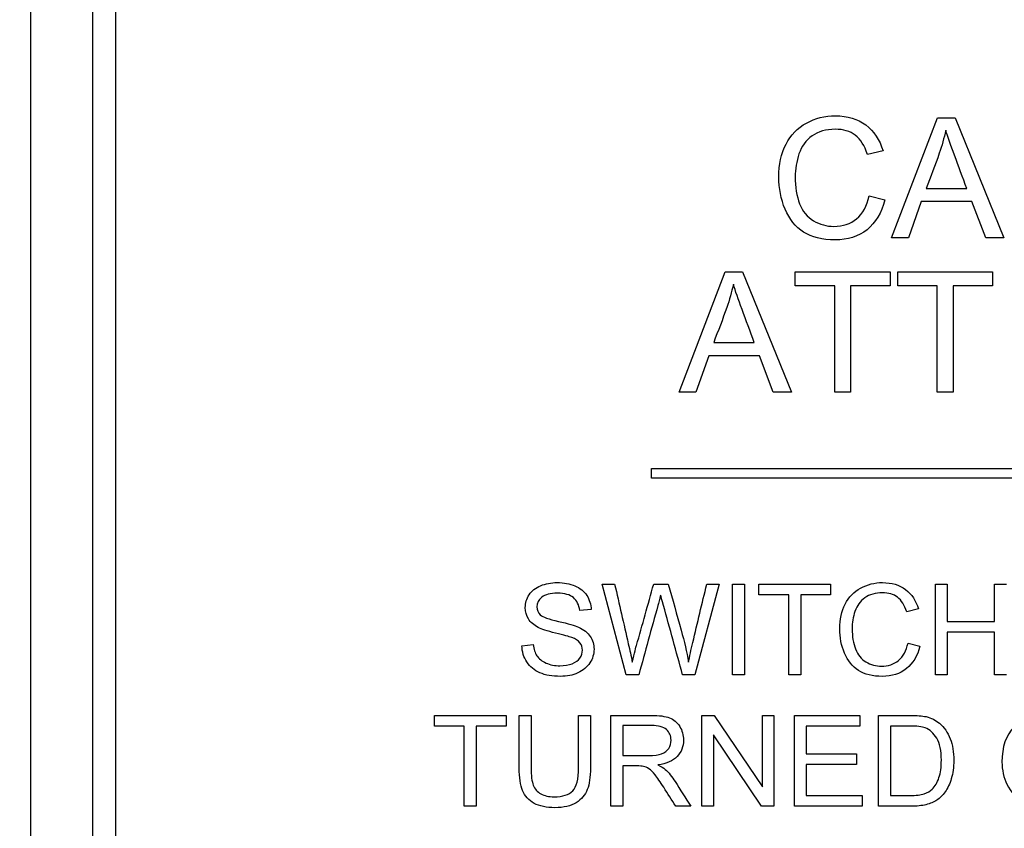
# Model space of a CAD drawing. Header units: inches. Extents: x 2 to 538, y -2 to 358.
# Tile 40 of 121: x 184.622 to 185.613, y 186.239 to 187.053. Entities that reach past the tile are written whole.
import ezdxf
from ezdxf.enums import TextEntityAlignment as Align
from ezdxf.lldxf.tags import DXFTag

# ---------------------------------------------------------------- set-up
doc = ezdxf.new("R2010")
doc.units = ezdxf.units.IN
doc.header["$MEASUREMENT"] = 0
for name, color, linetype in [('Default', 7, 'Continuous'), ('DV1_Default', 7, 'Continuous'), ('LAB20180', 7, 'Continuous')]:
    doc.layers.add(name, color=color, linetype=linetype)
doc.styles.add('SEACAD_Times_New_Roman', font='times.ttf')
tags = doc.linetypes.add('HIDDEN2', pattern=[0.1875, 0.125, -0.0625]).pattern_tags.tags
tags[6:7] = [DXFTag(74, 4), DXFTag(75, 0), DXFTag(340, '0'), DXFTag(46, 0.0), DXFTag(50, 0.0), DXFTag(44, 0.0), DXFTag(45, 0.0)]
tags[4:5] = [DXFTag(74, 4), DXFTag(75, 0), DXFTag(340, '0'), DXFTag(46, 0.0), DXFTag(50, 0.0), DXFTag(44, 0.0), DXFTag(45, 0.0)]
doc.dimstyles.new('HAMMOND_(STH_-_540x360)', dxfattribs={"dimtxt": 2, "dimasz": 2.5, "dimexe": 1, "dimexo": 1, "dimgap": 0.5, "dimtad": 0, "dimtih": 1, "dimtoh": 1, "dimzin": 0, "dimdsep": 46, "dimtxsty": 'SEACAD_Times_New_Roman', "dimblk1": '_SE_FILLED', "dimblk2": '_SE_FILLED', "dimsah": 1, "dimcen": 1, "dimadec": 0, "dimazin": 0, "dimtfac": 0.8, "dimtofl": 0, "dimtmove": 1, "dimatfit": 3, "dimfxl": 1, "dimtolj": 1, "dimtzin": 0, "dimarcsym": 0})

# ---------------------------------------------------------------- blocks, each defined once
blk = doc.blocks.new('SE')
at = {"layer": 'DV1_Default', "color": 7, "linetype": 'HIDDEN2'}
blk.add_line((184.63239, 219.55332), (184.63239, 183.88651), dxfattribs=at)
at = {"layer": 'LAB20180', "color": 7, "linetype": 'Continuous'}
for p, q in [((184.63239, 189.13651), (184.63239, 185.38651)), ((184.69489, 188.94855), (184.69489, 185.57448)), ((184.71789, 188.94855), (184.71789, 185.57448)), ((185.49913, 186.83352), (185.54528, 186.9545)), ((185.54528, 186.9545), (185.563, 186.9545)), ((185.563, 186.9545), (185.61205, 186.83352)), ((185.49043, 186.92131), (185.47473, 186.91761)), ((185.53385, 186.88322), (185.57476, 186.88322)), ((185.4765, 186.87589), (185.49237, 186.87186)), ((185.52893, 186.87017), (185.51597, 186.83352)), ((185.57992, 186.87017), (185.52893, 186.87017)), ((185.59385, 186.83352), (185.57992, 186.87017)), ((185.51597, 186.83352), (185.49913, 186.83352)), ((185.61205, 186.83352), (185.59385, 186.83352)), ((185.2853, 186.67832), (185.33153, 186.79938)), ((185.33153, 186.79938), (185.34916, 186.79938)), ((185.34916, 186.79938), (185.39821, 186.67832)), ((185.40216, 186.7852), (185.40216, 186.79938)), ((185.40216, 186.79938), (185.4976, 186.79938)), ((185.4976, 186.79938), (185.4976, 186.7852)), ((185.50525, 186.7852), (185.50525, 186.79938)), ((185.50525, 186.79938), (185.60078, 186.79938)), ((185.60078, 186.79938), (185.60078, 186.7852)), ((185.44195, 186.7852), (185.40216, 186.7852)), ((185.44195, 186.67832), (185.44195, 186.7852)), ((185.4976, 186.7852), (185.45782, 186.7852)), ((185.45782, 186.7852), (185.45782, 186.67832)), ((185.54504, 186.7852), (185.50525, 186.7852)), ((185.54504, 186.67832), (185.54504, 186.7852)), ((185.60078, 186.7852), (185.56099, 186.7852)), ((185.56099, 186.7852), (185.56099, 186.67832)), ((185.32001, 186.7281), (185.36092, 186.7281)), ((185.31518, 186.71497), (185.30213, 186.67832)), ((185.36608, 186.71497), (185.31518, 186.71497)), ((185.38001, 186.67832), (185.36608, 186.71497)), ((185.30213, 186.67832), (185.2853, 186.67832)), ((185.39821, 186.67832), (185.38001, 186.67832)), ((185.45782, 186.67832), (185.44195, 186.67832)), ((185.56099, 186.67832), (185.54504, 186.67832)), ((185.25739, 186.59151), (185.25739, 186.60151)), ((185.25739, 186.60151), (186.25739, 186.60151)), ((186.25739, 186.59151), (185.25739, 186.59151)), ((185.23208, 186.39357), (185.20792, 186.48499)), ((185.20792, 186.48499), (185.22033, 186.48499)), ((185.25965, 186.48499), (185.27426, 186.48499)), ((185.32557, 186.48499), (185.3011, 186.39357)), ((185.31309, 186.48499), (185.32557, 186.48499)), ((185.3389, 186.39357), (185.3389, 186.48499)), ((185.3389, 186.48499), (185.35095, 186.48499)), ((185.35095, 186.48499), (185.35095, 186.39357)), ((185.36549, 186.47428), (185.36549, 186.48499)), ((185.36549, 186.48499), (185.43768, 186.48499)), ((185.43768, 186.48499), (185.43768, 186.47428)), ((185.5431, 186.39357), (185.5431, 186.48499)), ((185.5431, 186.48499), (185.55509, 186.48499)), ((185.55509, 186.48499), (185.55509, 186.44744)), ((185.60274, 186.44744), (185.60274, 186.48499)), ((185.60274, 186.48499), (185.61479, 186.48499)), ((185.39556, 186.47428), (185.36549, 186.47428)), ((185.39556, 186.39357), (185.39556, 186.47428)), ((185.43768, 186.47428), (185.40761, 186.47428)), ((185.40761, 186.47428), (185.40761, 186.39357)), ((185.19678, 186.45924), (185.18515, 186.45839)), ((185.52611, 186.45991), (185.51431, 186.45711)), ((185.55509, 186.44744), (185.60274, 186.44744)), ((185.60274, 186.43672), (185.55509, 186.43672)), ((185.55509, 186.43672), (185.55509, 186.39357)), ((185.60274, 186.39357), (185.60274, 186.43672)), ((185.12697, 186.42297), (185.13835, 186.424)), ((185.51559, 186.42559), (185.52764, 186.42254)), ((185.24462, 186.39357), (185.23208, 186.39357)), ((185.3011, 186.39357), (185.28874, 186.39357)), ((185.35095, 186.39357), (185.3389, 186.39357)), ((185.40761, 186.39357), (185.39556, 186.39357)), ((185.55509, 186.39357), (185.5431, 186.39357)), ((185.61479, 186.39357), (185.60274, 186.39357)), ((185.03899, 186.34205), (185.03899, 186.35276)), ((185.03899, 186.35276), (185.11117, 186.35276)), ((185.11117, 186.35276), (185.11117, 186.34205)), ((185.12426, 186.35276), (185.13625, 186.35276)), ((185.18397, 186.35276), (185.19596, 186.35276)), ((185.21659, 186.26129), (185.21659, 186.35276)), ((185.30825, 186.26129), (185.30825, 186.35276)), ((185.30825, 186.35276), (185.32067, 186.35276)), ((185.32067, 186.35276), (185.36899, 186.28088)), ((185.36899, 186.28088), (185.36899, 186.35276)), ((185.36899, 186.35276), (185.38062, 186.35276)), ((185.38062, 186.35276), (185.38062, 186.26129)), ((185.40119, 186.26129), (185.40119, 186.35276)), ((185.40119, 186.35276), (185.46711, 186.35276)), ((185.46711, 186.35276), (185.46711, 186.34205)), ((185.48604, 186.26129), (185.48604, 186.35276)), ((185.06905, 186.34205), (185.03899, 186.34205)), ((185.06905, 186.26129), (185.06905, 186.34205)), ((185.11117, 186.34205), (185.08111, 186.34205)), ((185.08111, 186.34205), (185.08111, 186.26129)), ((185.22858, 186.34266), (185.22858, 186.31241)), ((185.46711, 186.34205), (185.41324, 186.34205)), ((185.41324, 186.34205), (185.41324, 186.31393)), ((185.49803, 186.34205), (185.49803, 186.27206)), ((185.3682, 186.26129), (185.31982, 186.33323)), ((185.31982, 186.33323), (185.31982, 186.26129)), ((185.41324, 186.31393), (185.4637, 186.31393)), ((185.4637, 186.31393), (185.4637, 186.30316)), ((185.22858, 186.30188), (185.22858, 186.26129)), ((185.4637, 186.30316), (185.41324, 186.30316)), ((185.41324, 186.30316), (185.41324, 186.27206)), ((185.41324, 186.27206), (185.4693, 186.27206)), ((185.4693, 186.27206), (185.4693, 186.26129)), ((185.08111, 186.26129), (185.06905, 186.26129)), ((185.22858, 186.26129), (185.21659, 186.26129)), ((185.29693, 186.26129), (185.28184, 186.26129)), ((185.31982, 186.26129), (185.30825, 186.26129)), ((185.38062, 186.26129), (185.3682, 186.26129)), ((185.4693, 186.26129), (185.40119, 186.26129))]:
    blk.add_line(p, q, dxfattribs=at)
for points, knots in [([(185.49237, 186.87186), (185.48907, 186.85873), (185.48302, 186.84875), (185.46563, 186.83489), (185.45492, 186.83151), (185.4293, 186.83151), (185.41875, 186.83409), (185.41054, 186.8394), (185.40238, 186.84468), (185.3962, 186.85245), (185.39193, 186.86252), (185.38769, 186.87252), (185.38557, 186.88338), (185.38557, 186.90746), (185.38799, 186.9185), (185.39282, 186.92784), (185.39763, 186.93715), (185.40442, 186.94435), (185.41328, 186.94918), (185.42223, 186.95407), (185.43196, 186.95651), (185.45475, 186.95651), (185.4649, 186.95337), (185.47312, 186.94725), (185.48138, 186.94109), (185.48713, 186.93243), (185.49043, 186.92131)], [0, 0, 0, 0, 0.104376, 0.104376, 0.208752, 0.208752, 0.317142, 0.317142, 0.317142, 0.409738, 0.409738, 0.409738, 0.508627, 0.508627, 0.616505, 0.616505, 0.616505, 0.708763, 0.708763, 0.708763, 0.799096, 0.799096, 0.902432, 0.902432, 0.902432, 1, 1, 1, 1]), ([(185.47473, 186.91761), (185.47199, 186.92639), (185.46788, 186.93283), (185.46257, 186.93686), (185.4572, 186.94092), (185.45049, 186.9429), (185.43309, 186.9429), (185.42528, 186.94064), (185.41899, 186.93621), (185.41273, 186.9318), (185.40836, 186.92574), (185.40587, 186.91817), (185.40339, 186.91065), (185.402, 186.90295), (185.402, 186.88467), (185.40353, 186.87573), (185.40651, 186.868), (185.40946, 186.86033), (185.41416, 186.85463), (185.42052, 186.85084), (185.42683, 186.84709), (185.43373, 186.84512), (185.45, 186.84512), (185.45765, 186.8477), (185.47006, 186.85801), (185.47425, 186.86574), (185.4765, 186.87589)], [0, 0, 0, 0, 0.096945, 0.096945, 0.096945, 0.187413, 0.187413, 0.290421, 0.290421, 0.290421, 0.385578, 0.385578, 0.385578, 0.479008, 0.479008, 0.599806, 0.599806, 0.599806, 0.694434, 0.694434, 0.694434, 0.783273, 0.783273, 0.891636, 0.891636, 1, 1, 1, 1]), ([(185.55358, 186.94201), (185.55189, 186.93412), (185.54971, 186.92639), (185.54705, 186.91874), (185.54291, 186.90681), (185.53825, 186.89506), (185.53385, 186.88322)], [0, 0, 0, 0, 0.389606, 0.389606, 0.389606, 1, 1, 1, 1]), ([(185.57476, 186.88322), (185.57063, 186.89439), (185.56649, 186.90556), (185.56236, 186.91672), (185.55857, 186.92695), (185.55567, 186.93533), (185.55358, 186.94201)], [0, 0, 0, 0, 0.571633, 0.571633, 0.571633, 1, 1, 1, 1]), ([(185.33982, 186.78689), (185.33805, 186.779), (185.33588, 186.77127), (185.33322, 186.76353), (185.32912, 186.75162), (185.32441, 186.73991), (185.32001, 186.7281)], [0, 0, 0, 0, 0.391024, 0.391024, 0.391024, 1, 1, 1, 1]), ([(185.36092, 186.7281), (185.35679, 186.73926), (185.35266, 186.75043), (185.34852, 186.7616), (185.34473, 186.77183), (185.34184, 186.78021), (185.33982, 186.78689)], [0, 0, 0, 0, 0.571862, 0.571862, 0.571862, 1, 1, 1, 1]), ([(185.13835, 186.424), (185.1389, 186.41938), (185.14017, 186.4156), (185.14212, 186.41268), (185.1441, 186.40972), (185.14717, 186.40733), (185.15545, 186.40367), (185.16014, 186.40276), (185.16994, 186.40276), (185.17395, 186.40343), (185.18101, 186.40623), (185.18369, 186.40812), (185.1854, 186.41055), (185.18707, 186.41295), (185.18795, 186.41554), (185.18795, 186.4212), (185.1871, 186.4237), (185.18369, 186.42796), (185.18095, 186.42972), (185.17712, 186.43119), (185.17467, 186.43212), (185.16927, 186.43362), (185.16093, 186.43563), (185.15253, 186.43765), (185.14669, 186.43958), (185.14334, 186.44135), (185.13896, 186.44366), (185.13573, 186.44646), (185.13147, 186.45328), (185.13044, 186.45705), (185.13044, 186.46588), (185.13171, 186.4702), (185.13695, 186.47823), (185.14072, 186.48128), (185.14577, 186.48335), (185.1508, 186.4854), (185.15636, 186.48651), (185.16927, 186.48651), (185.17523, 186.48542), (185.18041, 186.48322), (185.18553, 186.48106), (185.18954, 186.47787), (185.19227, 186.47361), (185.19503, 186.46932), (185.19653, 186.4646), (185.19678, 186.45924)], [0, 0, 0, 0, 0.049734, 0.049734, 0.049734, 0.102625, 0.102625, 0.155515, 0.155515, 0.202805, 0.202805, 0.250096, 0.250096, 0.250096, 0.285885, 0.285885, 0.322453, 0.322453, 0.359021, 0.359021, 0.359021, 0.428383, 0.428383, 0.428383, 0.504928, 0.504928, 0.504928, 0.558431, 0.558431, 0.611934, 0.611934, 0.669259, 0.669259, 0.726583, 0.726583, 0.726583, 0.796348, 0.796348, 0.87302, 0.87302, 0.87302, 0.937083, 0.937083, 0.937083, 1, 1, 1, 1]), ([(185.22033, 186.48499), (185.22492, 186.46499), (185.2295, 186.44498), (185.23409, 186.42498), (185.23553, 186.41868), (185.23701, 186.4125), (185.23811, 186.40635)], [0, 0, 0, 0, 0.763655, 0.763655, 0.763655, 1, 1, 1, 1]), ([(185.23811, 186.40635), (185.24048, 186.41609), (185.24188, 186.42175), (185.2423, 186.42321), (185.24829, 186.44374), (185.25387, 186.4644), (185.25965, 186.48499)], [0, 0, 0, 0, 0.213081, 0.213081, 0.213081, 1, 1, 1, 1]), ([(185.27426, 186.48499), (185.2786, 186.46955), (185.28294, 186.45411), (185.28728, 186.43867), (185.29052, 186.42715), (185.293, 186.4164), (185.29459, 186.40635)], [0, 0, 0, 0, 0.59205, 0.59205, 0.59205, 1, 1, 1, 1]), ([(185.29459, 186.40635), (185.29574, 186.41207), (185.29727, 186.41871), (185.29903, 186.42626), (185.30361, 186.44586), (185.3084, 186.46541), (185.31309, 186.48499)], [0, 0, 0, 0, 0.252433, 0.252433, 0.252433, 1, 1, 1, 1]), ([(185.52764, 186.42254), (185.52508, 186.41262), (185.52052, 186.40507), (185.50737, 186.39461), (185.49933, 186.39205), (185.47998, 186.39205), (185.47195, 186.394), (185.45965, 186.40203), (185.45496, 186.40787), (185.45174, 186.41548), (185.44853, 186.42304), (185.44687, 186.43125), (185.44687, 186.44944), (185.4487, 186.45778), (185.456, 186.4719), (185.46117, 186.47732), (185.46787, 186.48097), (185.47459, 186.48464), (185.48199, 186.48651), (185.49915, 186.48651), (185.50688, 186.48414), (185.51309, 186.47951), (185.51934, 186.47486), (185.52368, 186.46831), (185.52611, 186.45991)], [0, 0, 0, 0, 0.101114, 0.101114, 0.202228, 0.202228, 0.305918, 0.305918, 0.409608, 0.409608, 0.409608, 0.503661, 0.503661, 0.606265, 0.606265, 0.708868, 0.708868, 0.708868, 0.799519, 0.799519, 0.90253, 0.90253, 0.90253, 1, 1, 1, 1]), ([(185.18515, 186.45839), (185.18454, 186.46411), (185.18241, 186.46843), (185.17882, 186.47136), (185.17527, 186.47425), (185.16994, 186.47574), (185.16294, 186.4758), (185.1557, 186.47586), (185.15034, 186.4744), (185.14699, 186.47172), (185.14368, 186.46907), (185.142, 186.46582), (185.142, 186.45876), (185.14322, 186.45608), (185.14553, 186.45395), (185.14788, 186.45179), (185.15393, 186.44963), (185.16373, 186.44744), (185.17354, 186.44524), (185.18028, 186.44324), (185.18394, 186.44159), (185.1893, 186.43918), (185.19319, 186.43605), (185.19574, 186.43234), (185.19833, 186.42859), (185.19958, 186.42425), (185.19958, 186.41445), (185.19818, 186.40988), (185.19538, 186.40562), (185.19257, 186.40135), (185.18862, 186.39801), (185.18339, 186.39558), (185.17823, 186.39318), (185.17237, 186.39205), (185.15758, 186.39205), (185.1507, 186.39321), (185.1451, 186.39564), (185.13953, 186.39807), (185.13518, 186.40167), (185.13196, 186.40654), (185.12878, 186.41133), (185.12715, 186.41682), (185.12697, 186.42297)], [0, 0, 0, 0, 0.061068, 0.061068, 0.061068, 0.130319, 0.130319, 0.130319, 0.199417, 0.199417, 0.199417, 0.244343, 0.244343, 0.283473, 0.283473, 0.283473, 0.363727, 0.363727, 0.363727, 0.45053, 0.45053, 0.45053, 0.51313, 0.51313, 0.51313, 0.57114, 0.57114, 0.629875, 0.629875, 0.629875, 0.695194, 0.695194, 0.695194, 0.766392, 0.766392, 0.856886, 0.856886, 0.856886, 0.928274, 0.928274, 0.928274, 1, 1, 1, 1]), ([(185.26665, 186.47397), (185.26568, 186.46977), (185.26476, 186.46618), (185.26391, 186.46326), (185.25716, 186.44012), (185.25105, 186.4168), (185.24462, 186.39357)], [0, 0, 0, 0, 0.132638, 0.132638, 0.132638, 1, 1, 1, 1]), ([(185.28874, 186.39357), (185.28235, 186.4168), (185.27596, 186.44003), (185.26957, 186.46326), (185.26798, 186.46904), (185.26702, 186.47263), (185.26665, 186.47397)], [0, 0, 0, 0, 0.866838, 0.866838, 0.866838, 1, 1, 1, 1]), ([(185.51431, 186.45711), (185.51218, 186.46375), (185.50907, 186.46862), (185.50104, 186.4747), (185.49593, 186.47623), (185.48278, 186.47623), (185.47688, 186.47452), (185.47219, 186.47117), (185.46743, 186.46778), (185.46416, 186.46326), (185.46221, 186.45754), (185.46028, 186.45189), (185.45935, 186.44604), (185.45935, 186.43222), (185.4605, 186.42546), (185.46276, 186.41962), (185.46499, 186.41383), (185.46854, 186.40952), (185.47328, 186.40666), (185.47808, 186.40377), (185.48327, 186.40234), (185.49562, 186.40234), (185.50134, 186.40428), (185.50603, 186.40818), (185.51075, 186.4121), (185.51394, 186.41792), (185.51559, 186.42559)], [0, 0, 0, 0, 0.09187, 0.09187, 0.183741, 0.183741, 0.29031, 0.29031, 0.29031, 0.385621, 0.385621, 0.385621, 0.479058, 0.479058, 0.599864, 0.599864, 0.599864, 0.694259, 0.694259, 0.694259, 0.781957, 0.781957, 0.887765, 0.887765, 0.887765, 1, 1, 1, 1]), ([(185.19596, 186.35276), (185.19596, 186.33515), (185.19596, 186.31754), (185.19596, 186.29993), (185.19596, 186.29074), (185.19492, 186.28344), (185.19285, 186.27808), (185.19076, 186.27268), (185.18701, 186.26829), (185.18159, 186.26488), (185.17622, 186.2615), (185.16912, 186.25983), (185.15177, 186.25983), (185.14477, 186.26129), (185.13394, 186.26713), (185.13004, 186.27145), (185.12773, 186.27705), (185.12544, 186.2826), (185.12426, 186.29026), (185.12426, 186.29993), (185.12426, 186.31754), (185.12426, 186.33515), (185.12426, 186.35276)], [0, 0, 0, 0, 0.229428, 0.229428, 0.229428, 0.32578, 0.32578, 0.32578, 0.402509, 0.402509, 0.402509, 0.493583, 0.493583, 0.581516, 0.581516, 0.66945, 0.66945, 0.66945, 0.770579, 0.770579, 0.770579, 1, 1, 1, 1]), ([(185.19596, 186.35276), (185.19596, 186.33515), (185.19596, 186.31754), (185.19596, 186.29993), (185.19596, 186.29074), (185.19492, 186.28344), (185.19285, 186.27808), (185.19076, 186.27268), (185.18701, 186.26829), (185.18159, 186.26488), (185.17622, 186.2615), (185.16912, 186.25983), (185.15177, 186.25983), (185.14477, 186.26129), (185.13394, 186.26713), (185.13004, 186.27145), (185.12773, 186.27705), (185.12544, 186.2826), (185.12426, 186.29026), (185.12426, 186.29993), (185.12426, 186.31754), (185.12426, 186.33515), (185.12426, 186.35276)], [0, 0, 0, 0, 0.229428, 0.229428, 0.229428, 0.32578, 0.32578, 0.32578, 0.402509, 0.402509, 0.402509, 0.493583, 0.493583, 0.581516, 0.581516, 0.66945, 0.66945, 0.66945, 0.770579, 0.770579, 0.770579, 1, 1, 1, 1]), ([(185.13625, 186.35276), (185.13625, 186.3352), (185.13625, 186.31763), (185.13625, 186.30006), (185.13625, 186.29208), (185.13704, 186.28624), (185.1385, 186.28247), (185.13994, 186.27875), (185.14246, 186.27583), (185.14611, 186.27382), (185.14974, 186.27183), (185.15408, 186.27072), (185.15926, 186.27078), (185.16814, 186.27089), (185.17447, 186.27273), (185.17825, 186.27681), (185.18202, 186.28088), (185.18397, 186.28855), (185.18397, 186.30006), (185.18397, 186.31763), (185.18397, 186.3352), (185.18397, 186.35276)], [0, 0, 0, 0, 0.272314, 0.272314, 0.272314, 0.364387, 0.364387, 0.364387, 0.425162, 0.425162, 0.425162, 0.495669, 0.495669, 0.495669, 0.601425, 0.601425, 0.601425, 0.727745, 0.727745, 0.727745, 1, 1, 1, 1]), ([(185.13625, 186.35276), (185.13625, 186.3352), (185.13625, 186.31763), (185.13625, 186.30006), (185.13625, 186.29208), (185.13704, 186.28624), (185.1385, 186.28247), (185.13994, 186.27875), (185.14246, 186.27583), (185.14611, 186.27382), (185.14974, 186.27183), (185.15408, 186.27072), (185.15926, 186.27078), (185.16814, 186.27089), (185.17447, 186.27273), (185.17825, 186.27681), (185.18202, 186.28088), (185.18397, 186.28855), (185.18397, 186.30006), (185.18397, 186.31763), (185.18397, 186.3352), (185.18397, 186.35276)], [0, 0, 0, 0, 0.272314, 0.272314, 0.272314, 0.364387, 0.364387, 0.364387, 0.425162, 0.425162, 0.425162, 0.495669, 0.495669, 0.495669, 0.601425, 0.601425, 0.601425, 0.727745, 0.727745, 0.727745, 1, 1, 1, 1]), ([(185.21659, 186.35276), (185.23006, 186.35276), (185.24353, 186.35276), (185.257, 186.35276), (185.26516, 186.35276), (185.27137, 186.35197), (185.27563, 186.35033), (185.27984, 186.34871), (185.28324, 186.34577), (185.28579, 186.34163), (185.28836, 186.33747), (185.28957, 186.33286), (185.28957, 186.32136), (185.2875, 186.31588), (185.2791, 186.30699), (185.27258, 186.30413), (185.26382, 186.30298)], [0, 0, 0, 0, 0.318057, 0.318057, 0.318057, 0.46663, 0.46663, 0.46663, 0.573882, 0.573882, 0.573882, 0.693773, 0.693773, 0.846886, 0.846886, 1, 1, 1, 1]), ([(185.48604, 186.35276), (185.49652, 186.35276), (185.50701, 186.35276), (185.5175, 186.35276), (185.52462, 186.35276), (185.53004, 186.35234), (185.53381, 186.35149), (185.53906, 186.3503), (185.54349, 186.34808), (185.5472, 186.34491), (185.552, 186.34082), (185.5556, 186.3356), (185.55804, 186.32927), (185.56047, 186.32296), (185.56163, 186.3157), (185.56163, 186.3006), (185.56078, 186.2944), (185.55919, 186.28904), (185.55761, 186.28367), (185.55548, 186.27924), (185.55293, 186.27571), (185.5504, 186.27222), (185.54763, 186.26944), (185.54459, 186.26743), (185.54159, 186.26545), (185.5343, 186.26238), (185.52456, 186.26129), (185.51902, 186.26129), (185.50803, 186.26129), (185.49703, 186.26129), (185.48604, 186.26129)], [0, 0, 0, 0, 0.150353, 0.150353, 0.150353, 0.228673, 0.228673, 0.228673, 0.300663, 0.300663, 0.300663, 0.392547, 0.392547, 0.392547, 0.49807, 0.49807, 0.587844, 0.587844, 0.587844, 0.658562, 0.658562, 0.658562, 0.715008, 0.715008, 0.715008, 0.778699, 0.842391, 0.842391, 0.842391, 1, 1, 1, 1]), ([(185.61014, 186.30584), (185.61014, 186.32093), (185.61422, 186.3328), (185.62231, 186.34138), (185.63043, 186.35), (185.64094, 186.35429), (185.66218, 186.35429), (185.66979, 186.35228), (185.67654, 186.3482), (185.68327, 186.34414), (185.68847, 186.33858), (185.692, 186.3314), (185.69555, 186.32417), (185.6973, 186.316), (185.6973, 186.29762), (185.69541, 186.28934), (185.68798, 186.27474), (185.68269, 186.2692), (185.67587, 186.26542), (185.66901, 186.26163), (185.66163, 186.25983), (185.64514, 186.25983), (185.63747, 186.26183), (185.63071, 186.26603), (185.62398, 186.27022), (185.61884, 186.27583), (185.61537, 186.28301), (185.61189, 186.29022), (185.61014, 186.2978), (185.61014, 186.30584)], [0, 0, 0, 0, 0.133288, 0.133288, 0.133288, 0.256521, 0.256521, 0.337119, 0.337119, 0.337119, 0.417249, 0.417249, 0.417249, 0.502221, 0.502221, 0.588326, 0.588326, 0.674431, 0.674431, 0.674431, 0.752879, 0.752879, 0.837964, 0.837964, 0.837964, 0.918255, 0.918255, 0.918255, 1, 1, 1, 1]), ([(185.22858, 186.31241), (185.23724, 186.31241), (185.24591, 186.31241), (185.25457, 186.31241), (185.26011, 186.31241), (185.26443, 186.31296), (185.26759, 186.31412), (185.27069, 186.31525), (185.27307, 186.3171), (185.27472, 186.31959), (185.27634, 186.32206), (185.27709, 186.32483), (185.27709, 186.33213), (185.27557, 186.33572), (185.2724, 186.33846), (185.26924, 186.3412), (185.26431, 186.34266), (185.25749, 186.34266), (185.24785, 186.34266), (185.23822, 186.34266), (185.22858, 186.34266)], [0, 0, 0, 0, 0.228448, 0.228448, 0.228448, 0.344465, 0.344465, 0.344465, 0.424837, 0.424837, 0.424837, 0.49916, 0.49916, 0.606852, 0.606852, 0.606852, 0.745962, 0.745962, 0.745962, 1, 1, 1, 1]), ([(185.49803, 186.27206), (185.50456, 186.27206), (185.51109, 186.27206), (185.51762, 186.27206), (185.52365, 186.27206), (185.5284, 186.27261), (185.53181, 186.2737), (185.53529, 186.27482), (185.53801, 186.27644), (185.54002, 186.27845), (185.54291, 186.28134), (185.54514, 186.28521), (185.54678, 186.29007), (185.5484, 186.29487), (185.54915, 186.30079), (185.54915, 186.31728), (185.54757, 186.32465), (185.54447, 186.32982), (185.54137, 186.33497), (185.53747, 186.3384), (185.53296, 186.34017), (185.52975, 186.34142), (185.5245, 186.34205), (185.51726, 186.34205), (185.51085, 186.34205), (185.50444, 186.34205), (185.49803, 186.34205)], [0, 0, 0, 0, 0.131803, 0.131803, 0.131803, 0.228168, 0.228168, 0.228168, 0.292591, 0.292591, 0.292591, 0.383822, 0.383822, 0.383822, 0.499066, 0.499066, 0.657779, 0.657779, 0.657779, 0.763771, 0.763771, 0.763771, 0.870637, 0.870637, 0.870637, 1, 1, 1, 1]), ([(185.28184, 186.26129), (185.2778, 186.26764), (185.27376, 186.27399), (185.26972, 186.28034), (185.26623, 186.28584), (185.26327, 186.29001), (185.26102, 186.29294), (185.25875, 186.29589), (185.2567, 186.29787), (185.25305, 186.30018), (185.25122, 186.30097), (185.24933, 186.30146), (185.24802, 186.3018), (185.24574, 186.30188), (185.24264, 186.30188), (185.23795, 186.30188), (185.23327, 186.30188), (185.22858, 186.30188)], [0, 0, 0, 0, 0.307386, 0.307386, 0.307386, 0.515959, 0.515959, 0.515959, 0.616495, 0.616495, 0.717031, 0.717031, 0.717031, 0.808506, 0.808506, 0.808506, 1, 1, 1, 1]), ([(185.26382, 186.30298), (185.26699, 186.3014), (185.26942, 186.29987), (185.27112, 186.29841), (185.27478, 186.29528), (185.278, 186.29105), (185.28111, 186.28624), (185.28645, 186.27797), (185.29166, 186.2696), (185.29693, 186.26129)], [0, 0, 0, 0, 0.159936, 0.159936, 0.159936, 0.452575, 0.452575, 0.452575, 1, 1, 1, 1])]:
    blk.add_open_spline(points, degree=3, knots=knots, dxfattribs=at)
blk = doc.blocks.new('DMBLK4834')
at = {"layer": 'Default', "linetype": 'Continuous'}
for points in [[(155.75739, 200.52554), (153.25739, 200.10887), (155.75739, 199.6922)], [(182.13239, 200.52554), (182.13239, 199.6922), (184.63239, 200.10887)]]:
    blk.add_hatch(color=7, dxfattribs=at).paths.add_polyline_path(points)
at = {"layer": 'Default', "color": 7, "linetype": 'Continuous'}
for p, q in [((164.83257, 200.10887), (153.25739, 200.10887)), ((184.63239, 200.10887), (173.05721, 200.10887))]:
    blk.add_line(p, q, dxfattribs=at)
at = {"layer": 'Default', "color": 7, "linetype": 'Continuous', "style": 'SEACAD_Times_New_Roman'}
for s, p in [('31.38', (165.53257, 201.10887)), ('TYP', (166.14868, 198.10887))]:
    blk.add_text(s, height=2, dxfattribs=at).set_placement(p, align=Align.TOP_LEFT)
blk = doc.blocks.new('_SE_FILLED')
at = {"color": 0}
blk.add_line((0, 0), (-1, 0), dxfattribs=at)
blk.add_solid([(0, 0), (-1, -0.1665), (-1, 0.1665), (0, 0)], dxfattribs=at)

msp = doc.modelspace()

# ---------------------------------------------------------------- block references
at = {"layer": 'Default'}
msp.add_blockref('SE', (0, 0), dxfattribs=at)

# ---------------------------------------------------------------- dimensions: what is measured, and where the dimension line sits
at = {"layer": 'Default', "color": 7, "linetype": 'Continuous'}
dim = msp.add_linear_dim(base=(153.2573881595, 200.1088690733), p1=(184.6323881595, 183.8865110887), p2=(153.2573881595, 218.6785110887), text='\\A1;<>\\PTYP', dimstyle='HAMMOND_(STH_-_540x360)', override={"dimtmove": 0}, dxfattribs=at)
dim.commit()
dim.dimension.update_dxf_attribs({"geometry": 'DMBLK4834', "text_midpoint": (168.9448879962, 200.1088690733), "dimtype": 160})

doc.saveas('drawing.dxf')
